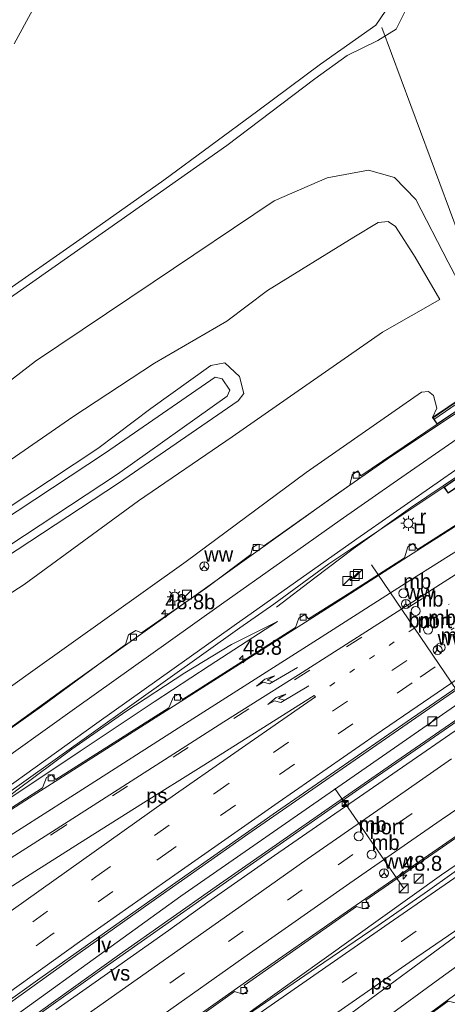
# Model space of a CAD drawing. Header units: millimetres. Extents: x 82463 to 85160, y 450000 to 452470.
# Tile 57 of 98: x 83766 to 83837, y 451075 to 451239. Entities that reach past the tile are written whole.
import ezdxf
from ezdxf.enums import TextEntityAlignment as Align

# ---------------------------------------------------------------- set-up
doc = ezdxf.new("R2010")
doc.units = ezdxf.units.MM
doc.linetypes.add('13strp', pattern=[4, 1, -3])
doc.linetypes.add('39strp', pattern=[12, 3, -9])
for name, color, linetype, lineweight in [('af-b1-rasterhekwerk', 8, 'hekwerk', 18), ('as-bs-kilometr', 13, 'Continuous', 18), ('bw-bs-drip', 8, 'Continuous', 18), ('bw-bs-portaal', 8, 'Continuous', 18), ('bw-bs-rona', 8, 'Continuous', 18), ('gr-bs-geleiderail', 213, 'geleiderail', 18), ('gw-bs-insteekwatergang', 93, 'Continuous', 18), ('gw-bs-kruinlijn', 93, 'Continuous', 18), ('gw-bs-teenlijn', 93, 'Continuous', 18), ('kw-b6-viaduct', 173, 'Continuous', 18), ('mk-b5-verdrijfstrp', 8, 'Continuous', 18), ('mk-b5-vlakmark', 8, 'Continuous', 18), ('mk-bs-13streep 0.45', 8, '13strp', 18), ('mk-bs-39streep 0.15', 8, '39strp', 18), ('mk-bs-pijlre750', 8, 'Continuous', 18), ('mk-bs-streep 0.15', 8, 'Continuous', 18), ('og-b5-water', 153, 'Continuous', 18), ('og-bs-inrichtingselement', 253, 'Continuous', 18), ('og-bs-maaiveld', 253, 'Continuous', 18), ('og-bs-terreinafscheiding', 253, 'Continuous', 18), ('wh-bs-duiker', 8, 'duiker', 18), ('wh-bs-kolk', 8, 'Continuous', 18), ('wh-bs-put', 8, 'Continuous', 18), ('wh-bs-waterlijn', 133, 'Continuous', 18), ('wm-bs-lichtmast', 8, 'Continuous', 18), ('wm-bs-lijnverlich', 8, 'lijnverlich', 18)]:
    doc.layers.add(name, color=color, linetype=linetype, lineweight=lineweight)
doc.styles.add('rtw_iso', font='iso-rtw.shx')
doc.linetypes.add('duiker', pattern='A,0,-2,[15,RTW.shx,S=1,R=0,X=0,Y=0],-2', length=4)
doc.linetypes.add('geleiderail', pattern='A,2,-1,[175,RTW.shx,S=0.5,R=0,X=0,Y=0],-1', length=4)
doc.linetypes.add('hekwerk', pattern='A,7,-1.5,[1,RTW.shx,S=0.75,R=0,X=0,Y=0],-1.5', length=10)
doc.linetypes.add('lijnverlich', pattern='A,0,-5,[22,RTW.shx,S=1,R=0,X=-0.625,Y=0],2.5,-0.5,[3,RTW.shx,S=0.5,R=0,X=0,Y=0],-0.5,2.5,[22,RTW.shx,S=1,R=180,X=0.625,Y=0],-5', length=16)

# ---------------------------------------------------------------- blocks, each defined once
blk = doc.blocks.new('wegwijzer')
for q in [(-0.53, -0.53), (0, 0.75), (0.53, -0.53)]:
    blk.add_line((0, 0), q)
blk.add_circle((0, 0), 0.75)
blk = doc.blocks.new('dtbattr')
at = {"style": 'rtw_iso'}
blk.add_attdef('TAG', (0.59, 0.87), '', height=2.5, dxfattribs=at)
blk = doc.blocks.new('kolk')
blk.add_lwpolyline([(-0.5, -0.5), (0.5, -0.5), (0.5, 0.5), (-0.5, 0.5)], close=True)
blk = doc.blocks.new('put')
for p, q in [((0.75, 0.75), (-0.75, 0.75)), ((-0.75, 0.75), (-0.75, -0.75)), ((0.75, -0.75), (0.75, 0.75)), ((-0.75, -0.75), (0.75, -0.75))]:
    blk.add_line(p, q)
blk.add_lwpolyline([(-0.625, 0.625), (0.625, 0.625), (0.625, -0.625), (-0.625, -0.625)], close=True)
blk = doc.blocks.new('dtb')
blk.add_circle((0, 0), 0.75)
blk = doc.blocks.new('camera')
h = blk.add_hatch(color=256)
h.paths.add_polyline_path([(0.5, 0.5), (-0.5, 0.5), (0, 0)])
h.paths.add_polyline_path([(0, 0), (-0.5, -0.5), (0.5, -0.5)])
for p, q in [((-0.5, 0.5), (0.5, -0.5)), ((0.5, 0.5), (-0.5, -0.5))]:
    blk.add_line(p, q)
blk.add_lwpolyline([(-0.5, 0.5), (0.5, 0.5), (0.5, -0.5), (-0.5, -0.5)], close=True)
blk = doc.blocks.new('dtbattr-l')
at = {"style": 'rtw_iso'}
blk.add_attdef('TAG', (0, 0), '', height=2.5, dxfattribs=at)
blk = doc.blocks.new('pijlr')
for p, q in [((0, 0, 0.1), (5.45, 0, 0.1)), ((5.45, -0.75, 0.1), (4.7, 0, 0.1)), ((6.2, -0.75, 0.1), (5.45, 0, 0.1)), ((4, -0.75, 0.1), (5.45, -0.75, 0.1)), ((5.7, -1.05, 0.1), (4, -0.75, 0.1)), ((7.5, -0.75, 0.1), (5.7, -1.05, 0.1)), ((7.5, -0.75, 0.1), (6.2, -0.75, 0.1))]:
    blk.add_line(p, q)
blk = doc.blocks.new('dtbattr-r')
at = {"style": 'rtw_iso'}
blk.add_attdef('TAG', text='', height=2.5, dxfattribs=at).set_placement((0, 0), align=Align.MIDDLE_CENTER)
blk = doc.blocks.new('kast')
blk.add_line((-0.75, -0.75), (0.75, 0.75))
blk.add_lwpolyline([(-0.75, 0.75), (0.75, 0.75), (0.75, -0.75), (-0.75, -0.75)], close=True)
blk = doc.blocks.new('lantaarnpaal')
for p, q in [((-0.75, 0), (-1.25, 0)), ((-0.88, 0.88), (-0.53, 0.53)), ((0, 0.75), (0, 1.25)), ((0.53, 0.53), (0.88, 0.88)), ((0.75, 0), (1.25, 0)), ((-0.53, -0.53), (-0.88, -0.88)), ((0, -0.75), (0, -1.25)), ((0.53, -0.53), (0.88, -0.88))]:
    blk.add_line(p, q)
blk.add_circle((0, 0), 0.75)
blk = doc.blocks.new('hecto')
for p, q in [((0, 0.625), (-0.625, 0)), ((0, -0.625), (0, 0.625)), ((-0.625, 0), (0.625, 0)), ((0.625, 0), (0, -0.625))]:
    blk.add_line(p, q)

msp = doc.modelspace()

# ---------------------------------------------------------------- linework, layer by layer
at = {"layer": 'af-b1-rasterhekwerk'}
msp.add_polyline3d([(83835.14, 451172.509, 3.056), (83891.816, 451211.423, 3.15)], dxfattribs=at)
at = {"layer": 'bw-bs-portaal'}
for points in [[(83824.727, 451148.223, 11.857), (83840.042, 451125.724, 11.76)], [(83818.63, 451110.89, 11.978), (83830.12, 451094.215, 11.932)]]:
    msp.add_polyline3d(points, dxfattribs=at)
at = {"layer": 'gr-bs-geleiderail'}
for points in [[(83839.096, 451173.701, 3.589), (83827.372, 451165.892, 3.564), (83818.75, 451159.849, 3.487), (83796.259, 451143.806, 3.439)], [(83840.641, 451164.109, 3.827), (83836.699, 451161.419, 3.851), (83831.229, 451157.768, 3.856), (83821.691, 451150.932, 3.694), (83815.266, 451146.072, 3.312), (83808.895, 451141.157, 2.97)], [(83732.814, 451086.622, 3.747), (83744.027, 451094.094, 4.208), (83750.735, 451098.517, 4.376), (83757.521, 451102.826, 4.395), (83767.701, 451109.354, 4.274), (83797.845, 451128.521, 4.022), (83820.429, 451142.948, 3.854), (83833.251, 451151.195, 3.794), (83842.078, 451156.811, 3.705)], [(83686.869, 451063.975, 5.733), (83694.837, 451069.996, 5.322), (83707.451, 451079.365, 4.865), (83720.517, 451089.05, 4.455), (83733.211, 451098.362, 4.222), (83760.282, 451118.025, 3.687), (83773.265, 451127.396, 3.57), (83796.259, 451143.806, 3.439)], [(83846.12, 451132.417, 4.278), (83842.223, 451129.64, 4.288), (83831.424, 451122.203, 4.32), (83804.128, 451103.26, 4.604), (83787.976, 451091.939, 4.781), (83774.419, 451082.313, 4.893), (83751.757, 451066.089, 5.238), (83738.765, 451056.702, 5.41), (83725.117, 451046.821, 5.732), (83711.542, 451036.836, 5.297)], [(83714.526, 451034.005, 5.247), (83728.083, 451043.937, 5.685), (83740.101, 451052.671, 5.443), (83766.942, 451071.921, 4.968), (83782.68, 451083.187, 4.8), (83798.808, 451094.531, 4.618), (83815.664, 451106.318, 4.423), (83828.801, 451115.444, 4.288), (83846.879, 451127.902, 4.418)], [(83724.058, 451021.161, 5.621), (83742.999, 451035.02, 5.224), (83755.689, 451044.246, 4.977), (83770.992, 451055.328, 4.781), (83788.083, 451067.562, 4.609), (83804.856, 451079.383, 4.33), (83819.985, 451089.948, 4.139), (83834.257, 451099.787, 4.008), (83849.716, 451110.474, 3.85)], [(83726.858, 451017.709, 5.962), (83733.415, 451022.37, 5.846), (83764.567, 451045.104, 5.265), (83792.781, 451065.207, 4.859), (83836.404, 451096.497, 4.352), (83850.614, 451106.187, 4.306)], [(83805.42, 451049.463, 3.877), (83811.885, 451056.224, 4.07), (83816.531, 451060.191, 3.992), (83847.488, 451083.002, 4.024), (83853.638, 451087.362, 3.892)]]:
    msp.add_polyline3d(points, dxfattribs=at)
at = {"layer": 'gw-bs-insteekwatergang'}
for points in [[(83818.148, 451295.46, -2.389), (83820.859, 451281.986, -2.496), (83825.045, 451266.071, -2.636), (83830.099, 451248.117, -2.793), (83830.703, 451241.334, -3.027), (83828.847, 451237.669, -3.126), (83825.808, 451235.79, -3.355), (83820.703, 451233.249, -3.656), (83815.284, 451229.372, -3.823), (83800.579, 451218.25, -3.841), (83782.976, 451205.823, -3.985), (83762.426, 451191.428, -3.995)], [(83742.159, 451135.343, -0.85), (83782.514, 451161.894, -0.993), (83802.47, 451175.619, -0.815), (83803.46, 451176.837, -0.824), (83802.724, 451179.67, -0.932), (83800.245, 451181.967, -0.833), (83797.936, 451181.507, -0.748), (83787.931, 451174.35, -0.586), (83779.084, 451167.649, -0.859), (83755.01, 451151.752, -0.822)]]:
    msp.add_polyline3d(points, dxfattribs=at)
at = {"layer": 'gw-bs-kruinlijn'}
for points in [[(83740.404, 451149.105, -0.716), (83774.894, 451172.946, -0.938), (83788.555, 451181.923, -0.716), (83800.628, 451188.932, -0.707), (83807.361, 451194.038, -0.586), (83821.793, 451202.918, -0.856), (83825.851, 451205.363, -0.887), (83827.522, 451205.575, -0.887), (83828.738, 451204.703, -0.811), (83832.039, 451199.582, -0.721), (83836.144, 451192.521, -0.882)], [(83834.931, 451172.814, 2.961), (83835.614, 451174.399, 2.988), (83835.06, 451176.515, 2.93), (83834.22, 451177.177, 2.907), (83833.097, 451177.088, 2.907), (83813.864, 451163.683, 2.889), (83793.813, 451148.804, 2.724), (83767.825, 451130.273, 2.738), (83744.783, 451113.727, 3.162), (83723.37, 451097.822, 3.494), (83709.338, 451086.292, 4.103), (83695.871, 451075.526, 4.578), (83684.94, 451066.109, 5.011)], [(83760.533, 451106.76, 3.477), (83776.128, 451117.123, 3.445), (83788.485, 451125.377, 3.342), (83797.677, 451131.374, 3.263), (83809.041, 451138.76, 3.067)]]:
    msp.add_polyline3d(points, dxfattribs=at)
at = {"layer": 'gw-bs-teenlijn'}
for points in [[(83865.344, 451066.924, -3.4), (83864.261, 451075.875, -3.437), (83863.848, 451077.964, -3.562), (83861.979, 451087.757, -3.59), (83846.428, 451180.836, -3.438), (83842.675, 451188.956, -3.279), (83837.5, 451198.792, -3.153), (83832.131, 451209.255, -3.189), (83828.576, 451212.903, -3.211), (83824.256, 451214.103, -3.261), (83817.315, 451212.834, -3.396), (83808.492, 451209.014, -3.427), (83788.311, 451195.414, -3.405), (83768.703, 451182.259, -3.349), (83752.721, 451169.966, -3.349)], [(83836.144, 451192.521, -0.882), (83826.586, 451187.084, -0.734), (83810.679, 451176.016, -0.514), (83801.478, 451169.593, -0.703), (83785.886, 451158.925, -0.868), (83766.811, 451144.963, -0.762), (83742.671, 451129.405, -0.725), (83721.517, 451116.124, -0.675), (83708.191, 451106.378, -0.647), (83696.978, 451097.712, -0.702), (83686.756, 451087.146, -0.702), (83679.824, 451078.242, -0.389), (83679.475, 451074.682, 0.568)], [(83760.533, 451106.76, 3.477), (83765.555, 451110.643, 3.212), (83774.753, 451117.461, 3.016), (83783.775, 451123.744, 2.839), (83793.599, 451130.225, 2.764), (83801.375, 451134.927, 2.872), (83809.041, 451138.76, 3.067)]]:
    msp.add_polyline3d(points, dxfattribs=at)
at = {"layer": 'kw-b6-viaduct'}
msp.add_polyline3d([(83888.463, 451207.862, 3.218), (83890.125, 451197.767, 3.218), (83893.41, 451200.027, 3.37), (83894.025, 451199.133, 3.37), (83837.554, 451160.268, 3.343), (83836.898, 451161.221, 3.213), (83840.731, 451163.86, 2.948), (83839.085, 451174.087, 2.939), (83835.71, 451171.769, 2.939), (83835.001, 451172.801, 2.961), (83891.586, 451211.67, 3.218), (83892.361, 451210.541, 3.218)], close=True, dxfattribs=at)
at = {"layer": 'mk-b5-verdrijfstrp'}
for p, q in [((83828.284, 451113.354, 3.517), (83846.369, 451125.829, 3.619)), ((83838.056, 451115.847, 3.434), (83830.35, 451110.477, 3.415)), ((83817.921, 451106.167, 3.55), (83828.284, 451113.354, 3.517)), ((83830.35, 451110.477, 3.415), (83825.797, 451107.306, 3.424)), ((83808.53, 451099.698, 3.625), (83817.921, 451106.167, 3.55)), ((83825.797, 451107.306, 3.424), (83814.026, 451099.104, 3.489)), ((83797.443, 451091.926, 3.765), (83808.53, 451099.698, 3.625)), ((83814.026, 451099.104, 3.489), (83805.434, 451093.071, 3.602)), ((83805.434, 451093.071, 3.602), (83795.276, 451085.881, 3.725)), ((83790.857, 451087.226, 3.848), (83797.443, 451091.926, 3.765)), ((83781.645, 451080.674, 3.974), (83790.857, 451087.226, 3.848)), ((83795.276, 451085.881, 3.725), (83785.667, 451079.099, 3.86)), ((83772.104, 451073.94, 4.088), (83781.645, 451080.674, 3.974)), ((83785.667, 451079.099, 3.86), (83775.664, 451072.021, 3.983))]:
    msp.add_line(p, q, dxfattribs=at)
at = {"layer": 'mk-b5-vlakmark'}
for points in [[(83790.198, 451108.656, 3.696), (83762.449, 451088.973, 4.031), (83760.438, 451091.876, 3.91), (83768.55, 451097.043, 3.822), (83777.109, 451102.453, 3.691), (83786.699, 451108.495, 3.65), (83796.322, 451114.517, 3.514), (83815.195, 451126.435, 3.403), (83815.378, 451126.221, 3.403), (83802.498, 451117.261, 3.524)], [(83807.117, 451062.137, 3.659), (83801.283, 451056.849, 3.827), (83799.044, 451059.501, 3.854), (83818.423, 451073.096, 3.589), (83832.312, 451082.779, 3.44), (83852.18, 451096.391, 3.375), (83852.246, 451095.979, 3.375), (83841.976, 451088.581, 3.342), (83830.817, 451080.379, 3.351), (83820.258, 451072.588, 3.435), (83812.8, 451066.878, 3.5)]]:
    msp.add_polyline3d(points, close=True, dxfattribs=at)
at = {"layer": 'mk-bs-13streep 0.45'}
msp.add_line((83817.805, 451128.011, 3.407), (83837.677, 451141.663, 3.309), dxfattribs=at)
at = {"layer": 'mk-bs-39streep 0.15'}
for p, q in [((83818.252, 451123.794, 3.463), (83838.504, 451137.707, 3.323)), ((83845.187, 451138.048, 3.415), (83831.509, 451128.537, 3.417)), ((83831.509, 451128.537, 3.417), (83811.873, 451114.963, 3.566)), ((83798.556, 451110.083, 3.691), (83818.252, 451123.794, 3.463)), ((83811.873, 451114.963, 3.566), (83791.365, 451100.688, 3.84)), ((83819.181, 451098.174, 3.44), (83839.658, 451112.383, 3.44)), ((83778.736, 451096.148, 3.85), (83798.556, 451110.083, 3.691)), ((83791.365, 451100.688, 3.84), (83771.243, 451086.405, 4.004)), ((83829.73, 451085.384, 3.533), (83851.533, 451100.44, 3.375)), ((83800.896, 451085.369, 3.682), (83819.181, 451098.174, 3.44)), ((83758.469, 451081.701, 4.115), (83778.736, 451096.148, 3.85)), ((83771.243, 451086.405, 4.004), (83751.448, 451072.254, 4.311)), ((83781.283, 451071.482, 3.91), (83800.896, 451085.369, 3.682)), ((83809.969, 451071.658, 3.78), (83829.73, 451085.384, 3.533))]:
    msp.add_line(p, q, dxfattribs=at)
msp.add_polyline3d([(83843.356, 451149.097, 3.173), (83814.423, 451130.636, 3.282), (83773.714, 451104.741, 3.673), (83753.071, 451091.551, 3.91), (83742.607, 451084.806, 4.013), (83720.91, 451070.652, 4.39), (83711.532, 451064.44, 4.618), (83695.59, 451053.747, 5.29)], dxfattribs=at)
at = {"layer": 'mk-bs-streep 0.15'}
for p, q in [((83831.14, 451145.629, 3.165), (83842.714, 451152.973, 3.088)), ((83815.706, 451135.776, 3.188), (83831.14, 451145.629, 3.165)), ((83791.889, 451120.602, 3.426), (83815.706, 451135.776, 3.188)), ((83777.779, 451111.577, 3.486), (83791.889, 451120.602, 3.426)), ((83849.036, 451114.395, 3.382), (83836.381, 451105.682, 3.356)), ((83753.806, 451096.32, 3.738), (83777.779, 451111.577, 3.486)), ((83836.381, 451105.682, 3.356), (83821.11, 451095.091, 3.379)), ((83821.11, 451095.091, 3.379), (83804.385, 451083.347, 3.608)), ((83804.385, 451083.347, 3.608), (83788.979, 451072.46, 3.827))]:
    msp.add_line(p, q, dxfattribs=at)
for points in [[(83688.725, 451060.744, 5.06), (83706.14, 451073.678, 4.241), (83714.818, 451080.148, 4.045), (83744.857, 451102.212, 3.384), (83754.161, 451108.979, 3.151), (83765.036, 451116.925, 3.025), (83775.56, 451124.465, 2.797), (83790.804, 451135.339, 2.634), (83799.725, 451141.692, 2.657), (83809.79, 451148.827, 2.634), (83819.488, 451155.675, 2.699), (83828.353, 451161.882, 2.811), (83839.729, 451169.771, 2.96)], [(83716.497, 451076.289, 4.285), (83725.652, 451083.099, 3.817), (83748.639, 451099.998, 3.365), (83761.841, 451109.6, 3.194), (83778.894, 451121.821, 2.858), (83801.825, 451138.122, 2.839), (83822.3, 451152.608, 2.831), (83840.453, 451165.275, 3.063)], [(83716.459, 451068.137, 4.511), (83732.349, 451078.573, 4.064), (83743.235, 451085.65, 3.99), (83759.347, 451096.008, 3.794), (83774.131, 451105.426, 3.636), (83800.109, 451122.018, 3.407), (83812.563, 451129.902, 3.319), (83825.81, 451138.329, 3.202), (83843.286, 451149.525, 3.163)], [(83710.52, 451037.905, 5.283), (83724.162, 451047.891, 4.94), (83739.51, 451059.047, 4.623), (83757.998, 451072.4, 4.376), (83776.04, 451085.289, 4.092), (83792.462, 451096.912, 3.906), (83809.176, 451108.597, 3.71), (83825.489, 451119.918, 3.561), (83845.881, 451133.857, 3.506)], [(83850.894, 451104.435, 3.51), (83827.674, 451088.421, 3.58), (83806.026, 451073.362, 3.822), (83791.315, 451062.964, 4.05), (83774.516, 451050.954, 4.264), (83753.441, 451035.751, 4.618), (83727.491, 451016.793, 5.227)], [(83784.655, 450947.465, 3.017), (83782.003, 450953.82, 3.16), (83779.493, 450961.856, 3.342), (83777.698, 450969.904, 3.477), (83776.605, 450978.253, 3.626), (83776.268, 450987.283, 3.729), (83776.707, 450995.924, 3.831), (83777.519, 451002.046, 3.901), (83778.907, 451009.085, 3.859), (83781.206, 451017.202, 3.887), (83784.199, 451025.026, 3.906), (83787.635, 451032.135, 3.873), (83791.647, 451038.996, 3.84), (83795.848, 451044.951, 3.803), (83801.716, 451051.761, 3.803), (83806.384, 451056.346, 3.71), (83812.432, 451061.615, 3.514), (83819.397, 451066.953, 3.44), (83835.516, 451078.751, 3.291), (83842.36, 451083.72, 3.286), (83852.989, 451091.326, 3.291)]]:
    msp.add_polyline3d(points, dxfattribs=at)
at = {"layer": 'og-b5-water'}
for points in [[(83765.127, 451235.238, -4.448), (83771.219, 451246.517, -4.448), (83777.771, 451257.686, -4.448), (83785.655, 451269.353, -4.448), (83792.599, 451279.105, -4.448), (83803.445, 451292.555, -4.448), (83813.147, 451292.069, -4.448), (83818.225, 451276.919, -4.448), (83822.319, 451263.386, -4.448), (83825.335, 451252.386, -4.448), (83827.594, 451244.696, -4.448), (83827.668, 451242.587, -4.448), (83827.041, 451240.622, -4.448), (83825.463, 451238.308, -4.448), (83816.256, 451231.809, -4.448), (83805.765, 451224.023, -4.448), (83790.07, 451212.439, -4.448), (83776.653, 451202.924, -4.448), (83761.981, 451192.677, -4.447)], [(83745.115, 451143.659, -1.551), (83780.336, 451166.922, -1.551), (83798.673, 451179.558, -1.552), (83799.825, 451179.272, -1.552), (83801.09, 451177.407, -1.552), (83800.674, 451176.381, -1.552), (83782.367, 451163.372, -1.551), (83748.673, 451141.172, -1.551)]]:
    msp.add_polyline3d(points, dxfattribs=at)
at = {"layer": 'og-bs-maaiveld'}
msp.add_polyline3d([(83840.656, 451164.014, 3.132), (83840.677, 451163.883, 2.948), (83836.828, 451161.234, 3.213), (83837.541, 451160.198, 2.755), (83841.043, 451162.581, 1.391), (83842.108, 451163.305, 0.976), (83839.863, 451176.171, 0.976), (83834.931, 451172.814, 2.961), (83835.697, 451171.699, 2.939), (83839.048, 451174.001, 2.939), (83839.078, 451173.814, 2.853)], dxfattribs=at)
at = {"layer": 'og-bs-terreinafscheiding'}
for points in [[(83835.697, 451171.699, 2.939), (83822.98, 451163.119, 2.934), (83822.447, 451163.918, 2.934), (83821.5, 451163.252, 2.934), (83821.133, 451161.548, 2.934), (83806.865, 451151.449, 2.764), (83805.809, 451151.696, 2.75), (83804.86, 451151.161, 2.75), (83804.624, 451149.945, 2.75), (83797.235, 451144.392, 2.761), (83786.355, 451136.898, 2.738), (83785.443, 451137.285, 2.802), (83784.193, 451136.573, 2.807), (83783.679, 451134.963, 2.913), (83769.663, 451124.624, 3.042), (83756.214, 451115.061, 3.143)], [(83836.828, 451161.234, 3.213), (83817.638, 451148.398, 2.741), (83808.435, 451141.67, 2.795), (83802.764, 451137.746, 2.802), (83766.325, 451111.771, 3.12), (83753.443, 451102.636, 3.314)], [(83760.049, 451104.714, 3.85), (83769.854, 451111, 3.65), (83770.545, 451112.757, 3.426), (83771.429, 451113.2, 3.454), (83772.065, 451112.39, 3.57), (83790.934, 451124.371, 3.449), (83791.713, 451126.199, 3.328), (83792.6, 451126.639, 3.337), (83793.195, 451125.778, 3.426), (83812.044, 451137.758, 3.277), (83812.6, 451139.361, 3.212), (83813.625, 451139.953, 3.216), (83814.224, 451139.211, 3.254), (83821.144, 451143.566, 3.3), (83830.228, 451149.389, 3.16), (83830.809, 451151.239, 3.067), (83831.687, 451151.798, 3.058), (83832.386, 451150.784, 3.091), (83839.028, 451155.048, 3.168)], [(83711.311, 451037.055, 5.301), (83735.127, 451054.511, 4.67), (83750.351, 451065.579, 4.427), (83769.787, 451079.456, 4.162), (83792.075, 451095.244, 3.803), (83808.9, 451106.99, 3.64), (83831.409, 451122.605, 3.459), (83846.083, 451132.64, 3.533)], [(83714.601, 451033.934, 5.246), (83728.55, 451043.812, 4.982), (83738.484, 451051.026, 4.786), (83750.711, 451060.025, 4.511), (83764.278, 451069.668, 4.32), (83780.675, 451081.373, 4.087), (83807.109, 451099.975, 3.761), (83825.002, 451112.446, 3.612), (83839.896, 451122.746, 3.561), (83846.922, 451127.629, 3.687)], [(83783.192, 451063.668, 3.934), (83801.908, 451076.996, 3.724), (83803.271, 451076.579, 3.719), (83804.094, 451077.061, 3.719), (83803.471, 451078.026, 3.719), (83822.233, 451091.201, 3.491), (83823.469, 451090.834, 3.486), (83824.41, 451091.23, 3.421), (83823.776, 451092.244, 3.421), (83842.545, 451105.211, 3.323), (83844.005, 451105.044, 3.323), (83844.803, 451105.466, 3.323), (83844.163, 451106.461, 3.323), (83848.593, 451109.493, 3.429)], [(83849.456, 451105.537, 3.474), (83846.071, 451102.636, 3.44), (83842.176, 451099.537, 3.44), (83834.053, 451093.766, 3.5), (83825.87, 451088.041, 3.612), (83815.536, 451081.022, 3.673), (83803.137, 451072.53, 3.886), (83780.656, 451056.592, 4.153), (83761.227, 451042.308, 4.481), (83741.641, 451028.066, 4.979), (83727.008, 451017.525, 5.204)], [(83850.086, 451084.53, 3.074), (83848.198, 451083.413, 3.171), (83844.432, 451080.55, 3.143), (83839.43, 451076.665, 3.143), (83840.039, 451075.806, 3.143), (83838.972, 451075.083, 3.143), (83837.507, 451075.43, 3.199), (83827.734, 451068.309, 3.323)]]:
    msp.add_polyline3d(points, dxfattribs=at)
at = {"layer": 'wh-bs-duiker'}
msp.add_polyline3d([(83861.04, 451041.115, -4.06), (83866.325, 451058.469, -3.44), (83847.451, 451181.504, -4.106), (83826.474, 451237.952, -4.134)], dxfattribs=at)
at = {"layer": 'wh-bs-waterlijn'}
for points in [[(83765.127, 451235.238, -4.448), (83771.219, 451246.517, -4.448), (83777.771, 451257.686, -4.448), (83785.655, 451269.353, -4.448), (83792.599, 451279.105, -4.448), (83803.445, 451292.555, -4.448), (83813.147, 451292.069, -4.448), (83818.225, 451276.919, -4.448), (83822.319, 451263.386, -4.448), (83825.335, 451252.386, -4.448), (83827.594, 451244.696, -4.448), (83827.668, 451242.587, -4.448), (83827.041, 451240.622, -4.448), (83825.463, 451238.308, -4.448), (83816.256, 451231.809, -4.448), (83805.765, 451224.023, -4.448), (83790.07, 451212.439, -4.448), (83776.653, 451202.924, -4.448), (83761.981, 451192.677, -4.447)], [(83745.115, 451143.659, -1.551), (83780.336, 451166.922, -1.551), (83798.673, 451179.558, -1.552), (83799.825, 451179.272, -1.552), (83801.09, 451177.407, -1.552), (83800.674, 451176.381, -1.552), (83782.367, 451163.372, -1.551), (83748.673, 451141.172, -1.551)]]:
    msp.add_polyline3d(points, dxfattribs=at)
at = {"layer": 'wm-bs-lijnverlich'}
msp.add_polyline3d([(83846.043, 451129.803, 3.687), (83792.933, 451092.962, 3.938), (83713.146, 451035.314, 5.27)], dxfattribs=at)

# ---------------------------------------------------------------- block references
at = {"layer": 'as-bs-kilometr'}
ref = msp.add_blockref('dtbattr', (83790.311, 451140.085, 2.854), dxfattribs=at)
ref.add_attrib('TAG', '48.8b', dxfattribs={"layer": '0', "height": 2.5, "style": 'rtw_iso'}).set_placement((83790.311, 451140.085, 2.854), align=Align.BOTTOM_LEFT)
for p in [(83790.311, 451140.085, 2.854), (83803.297, 451132.487, 3.21), (83830.01, 451096.419, 3.397)]:
    msp.add_blockref('hecto', p, dxfattribs=at)
ref = msp.add_blockref('dtbattr', (83803.297, 451132.487, 3.21), dxfattribs=at)
ref.add_attrib('TAG', '48.8', dxfattribs={"layer": '0', "height": 2.5, "style": 'rtw_iso'}).set_placement((83803.297, 451132.487, 3.21), align=Align.BOTTOM_LEFT)
ref = msp.add_blockref('dtbattr', (83830.01, 451096.419, 3.397), dxfattribs=at)
ref.add_attrib('TAG', '48.8', dxfattribs={"layer": '0', "height": 2.5, "style": 'rtw_iso'}).set_placement((83830.01, 451096.419, 3.397), align=Align.BOTTOM_LEFT)
at = {"layer": 'bw-bs-drip'}
ref = msp.add_blockref('dtbattr', (83830.041, 451143.494, 10.842), dxfattribs=at)
ref.add_attrib('TAG', 'mb', dxfattribs={"layer": '0', "height": 2.5, "style": 'rtw_iso'}).set_placement((83830.041, 451143.494, 10.842), align=Align.BOTTOM_LEFT)
for p in [(83830.041, 451143.494, 10.842), (83832.093, 451140.526, 10.842), (83834.187, 451137.426, 10.842), (83836.269, 451134.448, 10.842), (83822.611, 451102.927, 12.114), (83824.776, 451099.889, 12.114)]:
    msp.add_blockref('dtb', p, dxfattribs=at)
ref = msp.add_blockref('dtbattr', (83832.093, 451140.526, 10.842), dxfattribs=at)
ref.add_attrib('TAG', 'mb', dxfattribs={"layer": '0', "height": 2.5, "style": 'rtw_iso'}).set_placement((83832.093, 451140.526, 10.842), align=Align.BOTTOM_LEFT)
ref = msp.add_blockref('dtbattr', (83834.187, 451137.426, 10.842), dxfattribs=at)
ref.add_attrib('TAG', 'mb', dxfattribs={"layer": '0', "height": 2.5, "style": 'rtw_iso'}).set_placement((83834.187, 451137.426, 10.842), align=Align.BOTTOM_LEFT)
ref = msp.add_blockref('dtbattr', (83836.269, 451134.448, 10.842), dxfattribs=at)
ref.add_attrib('TAG', 'mb', dxfattribs={"layer": '0', "height": 2.5, "style": 'rtw_iso'}).set_placement((83836.269, 451134.448, 10.842), align=Align.BOTTOM_LEFT)
ref = msp.add_blockref('dtbattr', (83822.611, 451102.927, 12.114), dxfattribs=at)
ref.add_attrib('TAG', 'mb', dxfattribs={"layer": '0', "height": 2.5, "style": 'rtw_iso'}).set_placement((83822.611, 451102.927, 12.114), align=Align.BOTTOM_LEFT)
ref = msp.add_blockref('dtbattr', (83824.776, 451099.889, 12.114), dxfattribs=at)
ref.add_attrib('TAG', 'mb', dxfattribs={"layer": '0', "height": 2.5, "style": 'rtw_iso'}).set_placement((83824.776, 451099.889, 12.114), align=Align.BOTTOM_LEFT)
at = {"layer": 'bw-bs-portaal'}
ref = msp.add_blockref('dtbattr-l', (83832.42298, 451136.91697, 11.808256), dxfattribs=at)
ref.add_attrib('TAG', 'port', dxfattribs={"layer": '0', "height": 2.5, "style": 'rtw_iso'}).set_placement((83832.42298, 451136.91697, 11.808256), align=Align.BOTTOM_LEFT)
ref = msp.add_blockref('dtbattr-l', (83824.403869, 451102.510603, 11.954884), dxfattribs=at)
ref.add_attrib('TAG', 'port', dxfattribs={"layer": '0', "height": 2.5, "style": 'rtw_iso'}).set_placement((83824.403869, 451102.510603, 11.954884), align=Align.BOTTOM_LEFT)
at = {"layer": 'bw-bs-rona'}
ref = msp.add_blockref('dtbattr', (83796.839, 451148.011, 7.935), dxfattribs=at)
ref.add_attrib('TAG', 'ww', dxfattribs={"layer": '0', "height": 2.5, "style": 'rtw_iso'}).set_placement((83796.839, 451148.011, 7.935), align=Align.BOTTOM_LEFT)
for p in [(83796.839, 451148.011, 7.935), (83830.47, 451141.714, 12.714), (83835.766, 451134.046, 14.047), (83826.841, 451096.766, 15.645)]:
    msp.add_blockref('wegwijzer', p, dxfattribs=at)
ref = msp.add_blockref('dtbattr', (83830.47, 451141.714, 12.714), dxfattribs=at)
ref.add_attrib('TAG', 'ww', dxfattribs={"layer": '0', "height": 2.5, "style": 'rtw_iso'}).set_placement((83830.47, 451141.714, 12.714), align=Align.BOTTOM_LEFT)
ref = msp.add_blockref('dtbattr', (83835.766, 451134.046, 14.047), dxfattribs=at)
ref.add_attrib('TAG', 'ww', dxfattribs={"layer": '0', "height": 2.5, "style": 'rtw_iso'}).set_placement((83835.766, 451134.046, 14.047), align=Align.BOTTOM_LEFT)
ref = msp.add_blockref('dtbattr', (83826.841, 451096.766, 15.645), dxfattribs=at)
ref.add_attrib('TAG', 'ww', dxfattribs={"layer": '0', "height": 2.5, "style": 'rtw_iso'}).set_placement((83826.841, 451096.766, 15.645), align=Align.BOTTOM_LEFT)
at = {"layer": 'mk-b5-verdrijfstrp'}
ref = msp.add_blockref('dtbattr-r', (83781.136719, 451078.09375, 4.014833), dxfattribs=at)
ref.add_attrib('TAG', 'vs', dxfattribs={"layer": '0', "height": 2.5, "style": 'rtw_iso'}).set_placement((83781.136719, 451078.09375, 4.014833), align=Align.BOTTOM_LEFT)
at = {"layer": 'mk-b5-vlakmark'}
ref = msp.add_blockref('dtbattr-r', (83787.152344, 451107.71875, 3.667273), dxfattribs=at)
ref.add_attrib('TAG', 'ps', dxfattribs={"layer": '0', "height": 2.5, "style": 'rtw_iso'}).set_placement((83787.152344, 451107.71875, 3.667273), align=Align.BOTTOM_LEFT)
ref = msp.add_blockref('dtbattr-r', (83824.597656, 451076.625, 3.533833), dxfattribs=at)
ref.add_attrib('TAG', 'ps', dxfattribs={"layer": '0', "height": 2.5, "style": 'rtw_iso'}).set_placement((83824.597656, 451076.625, 3.533833), align=Align.BOTTOM_LEFT)
at = {"layer": 'mk-bs-13streep 0.45'}
ref = msp.add_blockref('dtbattr-l', (83830.902, 451137.008597, 3.342411), dxfattribs=at)
ref.add_attrib('TAG', 'bm', dxfattribs={"layer": '0', "height": 2.5, "style": 'rtw_iso'}).set_placement((83830.902, 451137.008597, 3.342411), align=Align.BOTTOM_LEFT)
at = {"layer": 'mk-bs-pijlre750', "rotation": 210.1000000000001}
for p in [(83812.413, 451131.098, 3.254), (83814.306, 451128.024, 3.328)]:
    msp.add_blockref('pijlr', p, dxfattribs=at)
at = {"layer": 'og-bs-inrichtingselement'}
for name, p in [('kast', (83821.923, 451146.362, 3.854)), ('kast', (83822.475, 451146.723, 3.854)), ('kast', (83820.721, 451145.553, 3.854)), ('kast', (83793.971, 451143.28, 3.512)), ('kast', (83834.865, 451122.117, 4.19)), ('camera', (83820.333, 451108.418, 11.971)), ('kast', (83832.586, 451095.864, 5.345)), ('kast', (83830.129, 451094.225, 5.271))]:
    msp.add_blockref(name, p, dxfattribs=at)
at = {"layer": 'wh-bs-kolk'}
for p in [(83822.202, 451163.192, 2.759), (83805.521, 451151.162, 2.759), (83831.495, 451151.201, 2.844), (83813.318, 451139.511, 3.025), (83785.06, 451136.187, 2.655), (83792.367, 451126.127, 3.114), (83771.311, 451112.701, 3.263), (83823.692, 451091.363, 3.184), (83803.439, 451077.172, 3.505)]:
    msp.add_blockref('kolk', p, dxfattribs=at)
at = {"layer": 'wh-bs-put'}
ref = msp.add_blockref('dtbattr', (83832.768, 451154.272, 3.081), dxfattribs=at)
ref.add_attrib('TAG', 'r', dxfattribs={"layer": '0', "height": 2.5, "style": 'rtw_iso'}).set_placement((83832.768, 451154.272, 3.081), align=Align.BOTTOM_LEFT)
msp.add_blockref('put', (83832.768, 451154.272, 3.081), dxfattribs=at)
at = {"layer": 'wm-bs-lichtmast'}
for p in [(83830.895, 451155.185, 3.039), (83791.903, 451142.911, 2.848)]:
    msp.add_blockref('lantaarnpaal', p, dxfattribs=at)
at = {"layer": 'wm-bs-lijnverlich'}
ref = msp.add_blockref('dtbattr-l', (83778.903546, 451082.825387, 4.172214), dxfattribs=at)
ref.add_attrib('TAG', 'lv', dxfattribs={"layer": '0', "height": 2.5, "style": 'rtw_iso'}).set_placement((83778.903546, 451082.825387, 4.172214), align=Align.BOTTOM_LEFT)

doc.saveas('drawing.dxf')
